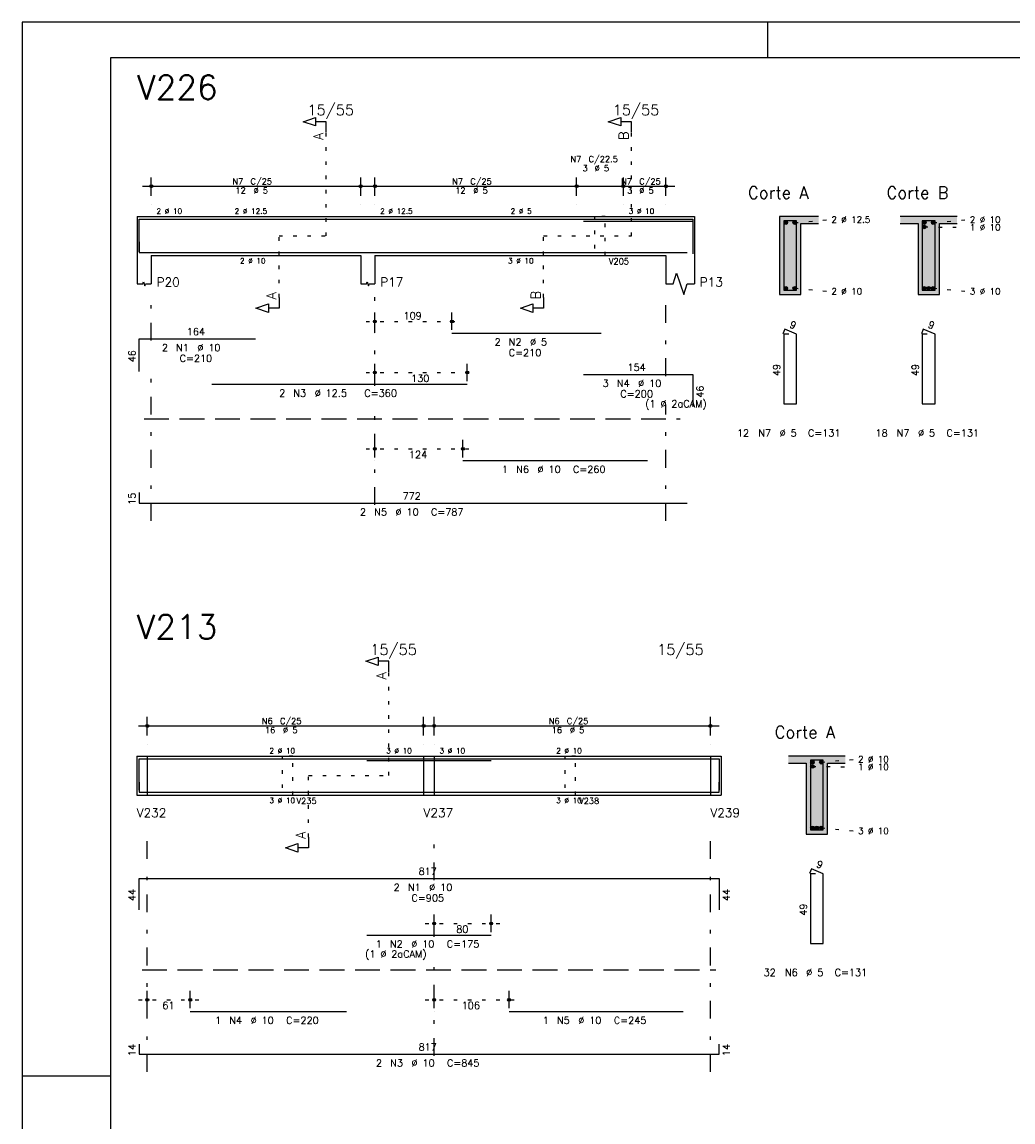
# Model space of a CAD drawing. Extents: x 0 to 84.1, y 0 to 59.4.
# Tile 3 of 8: x 0 to 27.9, y 28.4 to 59.4. Entities that reach past the tile are written whole.
import ezdxf

# ---------------------------------------------------------------- set-up
doc = ezdxf.new("R2010")
doc.units = 0
doc.header["$MEASUREMENT"] = 0
for name, pattern in [('ESTILO_TQS_0001', [1, 0.7, -0.3]), ('ESTILO_TQS_0002', [0.4, 0.1, -0.3]), ('ESTILO_TQS_0003', [1.5, 0.5, -0.4, 0.1, -0.5])]:
    doc.linetypes.add(name, pattern=pattern)
for name, color, linetype in [('1', 1, 'CONTINUOUS'), ('2', 2, 'CONTINUOUS'), ('4', 4, 'CONTINUOUS'), ('6', 6, 'CONTINUOUS'), ('7', 7, 'CONTINUOUS'), ('9', 9, 'CONTINUOUS')]:
    doc.layers.add(name, color=color, linetype=linetype)
doc.styles.get("Standard").update_dxf_attribs({"font": 'ROMANS.SHX'})

msp = doc.modelspace()

# ---------------------------------------------------------------- linework, layer by layer
at = {"layer": '1', "linetype": 'ESTILO_TQS_0002'}
for p, q in [((8.565, 53.37), (8.565, 56.29)), ((17.165, 53.37), (17.165, 56.29)), ((21.765, 53.745), (22.71, 53.83)), ((25.665, 53.745), (26.61, 53.83)), ((7.24, 51.635), (7.24, 53.37)), ((7.24, 53.37), (8.565, 53.37)), ((14.69, 51.635), (14.69, 53.37)), ((14.69, 53.37), (17.165, 53.37)), ((25.415, 53.625), (26.61, 53.614)), ((21.765, 51.895), (22.71, 51.81)), ((25.665, 51.895), (26.61, 51.81)), ((9.69, 50.96), (12.36078, 50.96)), ((9.69, 49.52), (12.79332, 49.52)), ((9.69, 47.37), (12.67, 47.37)), ((10.335, 38.16333), (10.335, 41.08333)), ((3.23, 38.71333), (3.53, 38.71333)), ((3.53, 38.71333), (3.53, 37.61333)), ((11.31, 38.71333), (11.31, 37.61333)), ((11.31, 38.71333), (11.61, 38.71333)), ((11.61, 38.71333), (11.61, 37.61333)), ((19.39, 38.71333), (19.39, 37.61333)), ((19.39, 38.71333), (19.69, 38.71333)), ((22.515, 38.53833), (23.46, 38.62333)), ((8.07, 36.42833), (8.07, 38.16333)), ((8.07, 38.16333), (10.335, 38.16333)), ((22.265, 38.41833), (23.46, 38.40733)), ((3.23, 37.61333), (3.53, 37.61333)), ((11.31, 37.61333), (11.61, 37.61333)), ((19.39, 37.61333), (19.69, 37.61333)), ((22.515, 36.68833), (23.46, 36.60333)), ((11.36, 33.99333), (13.46498, 33.99333)), ((3.28, 31.84333), (4.99, 31.84333)), ((11.36, 31.84333), (13.97, 31.84333))]:
    msp.add_line(p, q, dxfattribs=at)
at = {"layer": '1', "linetype": 'ESTILO_TQS_0001'}
for p, q in [((3.44, 48.215), (18.54, 48.215)), ((3.38, 32.68833), (19.54, 32.68833))]:
    msp.add_line(p, q, dxfattribs=at)
at = {"layer": '1', "linetype": 'ESTILO_TQS_0002'}
for points in [[(16.13, 53.92), (16.13, 52.82), (16.43, 52.82), (16.43, 53.92), (16.13, 53.92)], [(7.33, 38.71333), (7.33, 37.61333), (7.63, 37.61333), (7.63, 38.71333), (7.33, 38.71333)], [(15.29, 38.71333), (15.29, 37.61333), (15.59, 37.61333), (15.59, 38.71333), (15.29, 38.71333)]]:
    msp.add_lwpolyline(points, dxfattribs=at)
at = {"layer": '1', "linetype": 'Continuous'}
for centre in [(21.515, 53.745), (21.765, 53.745), (25.415, 53.745), (25.415, 53.625), (25.665, 53.745), (21.515, 51.895), (21.765, 51.895), (25.415, 51.895), (25.54, 51.895), (25.665, 51.895), (22.265, 38.53833), (22.265, 38.41833), (22.515, 38.53833), (22.265, 36.68833), (22.39, 36.68833), (22.515, 36.68833)]:
    msp.add_circle(centre, 0.05, dxfattribs=at)
at = {"layer": '2', "linetype": 'Continuous'}
for p, q in [((84.100006, 59.400002), (0, 59.400002)), ((0, 59.400002), (0, 0)), ((21, 59.400002), (21, 58.400002)), ((3.64, 54.5), (3.64, 55.02)), ((9.54, 54.5), (9.54, 55.02)), ((9.94, 54.5), (9.94, 55.02)), ((15.62, 54.5), (15.62, 55.02)), ((15.62, 54.5), (15.62, 55.02)), ((16.94, 54.5), (16.94, 55.02)), ((16.94, 54.5), (16.94, 55.02)), ((18.14, 54.5), (18.14, 55.02)), ((3.39, 54.77), (9.79, 54.77)), ((9.69, 54.77), (15.87, 54.77)), ((15.37, 54.77), (17.19, 54.77)), ((16.69, 54.77), (18.39, 54.77)), ((3.64, 54.25), (3.64, 54.25)), ((9.54, 54.25), (9.54, 54.25)), ((9.94, 54.25), (9.94, 54.25)), ((15.62, 54.25), (15.62, 54.25)), ((15.62, 54.25), (15.62, 54.25)), ((16.94, 54.25), (16.94, 54.25)), ((16.94, 54.25), (16.94, 54.25)), ((18.14, 54.25), (18.14, 54.25)), ((3.24, 53.92), (3.24, 52.82)), ((3.24, 53.92), (3.64, 53.92)), ((3.64, 53.92), (9.54, 53.92)), ((9.54, 53.92), (9.94, 53.92)), ((9.94, 53.92), (18.14, 53.92)), ((18.14, 53.92), (18.94, 53.92)), ((18.94, 53.92), (18.94, 52.82)), ((22.44, 53.92), (21.34, 53.92)), ((21.34, 53.92), (21.34, 51.72)), ((21.94, 51.72), (21.94, 53.72)), ((21.94, 53.72), (22.44, 53.72)), ((26.34, 53.92), (24.74, 53.92)), ((24.74, 53.72), (25.24, 53.72)), ((25.24, 53.72), (25.24, 51.72)), ((25.84, 51.72), (25.84, 53.72)), ((25.84, 53.72), (26.34, 53.72)), ((3.24, 52.82), (3.24, 52.02)), ((3.64, 52.82), (9.54, 52.82)), ((3.64, 52.82), (3.64, 52.02)), ((9.54, 52.82), (9.54, 52.02)), ((9.94, 52.82), (18.14, 52.82)), ((9.94, 52.82), (9.94, 52.02)), ((18.14, 52.82), (18.14, 52.02)), ((18.94, 52.82), (18.94, 52.02)), ((21.34, 51.72), (21.94, 51.72)), ((25.24, 51.72), (25.84, 51.72)), ((9.94, 50.72), (9.94, 51.21)), ((12.11078, 50.72), (12.11078, 51.21)), ((9.94, 50.62), (9.94, 50.62)), ((12.11078, 50.62), (12.11078, 50.62)), ((9.94, 49.28), (9.94, 49.77)), ((12.54332, 49.28), (12.54332, 49.77)), ((9.94, 49.18), (9.94, 49.18)), ((12.54332, 49.18), (12.54332, 49.18)), ((9.94, 47.13), (9.94, 47.62)), ((12.42, 47.13), (12.42, 47.62)), ((9.94, 47.03), (9.94, 47.03)), ((12.42, 47.03), (12.42, 47.03)), ((3.53, 39.29333), (3.53, 39.81333)), ((11.31, 39.29333), (11.31, 39.81333)), ((11.61, 39.29333), (11.61, 39.81333)), ((19.39, 39.29333), (19.39, 39.81333)), ((3.28, 39.56333), (11.56, 39.56333)), ((11.36, 39.56333), (19.64, 39.56333)), ((3.53, 39.04333), (3.53, 39.04333)), ((11.31, 39.04333), (11.31, 39.04333)), ((11.61, 39.04333), (11.61, 39.04333)), ((19.39, 39.04333), (19.39, 39.04333)), ((3.23, 38.71333), (3.23, 37.61333)), ((3.23, 38.71333), (3.23, 37.61333)), ((3.23, 38.71333), (3.23, 37.61333)), ((3.23, 38.71333), (3.53, 38.71333)), ((3.53, 38.71333), (11.31, 38.71333)), ((3.53, 38.71333), (3.53, 37.61333)), ((11.31, 38.71333), (11.31, 37.61333)), ((11.31, 38.71333), (11.31, 37.61333)), ((11.31, 38.71333), (11.61, 38.71333)), ((11.61, 38.71333), (19.39, 38.71333)), ((11.61, 38.71333), (11.61, 37.61333)), ((19.39, 38.71333), (19.39, 37.61333)), ((19.39, 38.71333), (19.39, 37.61333)), ((19.39, 38.71333), (19.69, 38.71333)), ((19.69, 38.71333), (19.69, 37.61333)), ((19.69, 38.71333), (19.69, 37.61333)), ((23.19, 38.71333), (21.59, 38.71333)), ((21.59, 38.51333), (22.09, 38.51333)), ((22.09, 38.51333), (22.09, 36.51333)), ((22.69, 36.51333), (22.69, 38.51333)), ((22.69, 38.51333), (23.19, 38.51333)), ((3.23, 37.61333), (3.53, 37.61333)), ((3.53, 37.61333), (11.31, 37.61333)), ((11.31, 37.61333), (11.61, 37.61333)), ((11.61, 37.61333), (19.39, 37.61333)), ((19.39, 37.61333), (19.69, 37.61333)), ((22.09, 36.51333), (22.69, 36.51333)), ((11.61, 33.75333), (11.61, 34.24333)), ((13.21498, 33.75333), (13.21498, 34.24333)), ((11.61, 33.65333), (11.61, 33.65333)), ((13.21498, 33.65333), (13.21498, 33.65333)), ((3.53, 31.60333), (3.53, 32.09333)), ((4.74, 31.60333), (4.74, 32.09333)), ((11.61, 31.60333), (11.61, 32.09333)), ((13.72, 31.60333), (13.72, 32.09333)), ((3.53, 31.50333), (3.53, 31.50333)), ((4.74, 31.50333), (4.74, 31.50333)), ((11.61, 31.50333), (11.61, 31.50333)), ((13.72, 31.50333), (13.72, 31.50333)), ((0, 29.700001), (0.5, 29.700001)), ((0.5, 29.700001), (1.5, 29.700001)), ((1.5, 29.700001), (2.5, 29.700001))]:
    msp.add_line(p, q, dxfattribs=at)
at = {"layer": '2', "linetype": 'ESTILO_TQS_0003'}
for p, q in [((3.64, 50.422), (3.64, 51.67)), ((9.94, 49.142), (9.94, 51.67)), ((18.14, 49.422), (18.14, 51.67)), ((3.64, 45.34), (3.64, 49.618)), ((18.14, 45.34), (18.14, 48.618)), ((9.94, 45.792), (9.94, 48.338)), ((3.53, 29.81333), (3.53, 36.46333)), ((11.61, 35.21533), (11.61, 36.46333)), ((19.39, 29.81333), (19.39, 36.46333)), ((11.61, 33.61533), (11.61, 34.41133)), ((11.61, 30.26533), (11.61, 32.81133))]:
    msp.add_line(p, q, dxfattribs=at)
at = {"layer": '2', "linetype": 'Continuous'}
for points in [[(83.100006, 1), (2.5, 1), (2.5, 58.400002), (83.100006, 58.400002), (83.100006, 1)], [(8.565, 56.29), (8.565, 56.59), (8.265, 56.59), (8.265, 56.47), (7.915, 56.59), (8.265, 56.71), (8.265, 56.59)], [(17.165, 56.29), (17.165, 56.59), (16.865, 56.59), (16.865, 56.47), (16.515, 56.59), (16.865, 56.71), (16.865, 56.59)], [(18.14, 52.02), (18.34, 52.02), (18.44, 52.32), (18.64, 51.72), (18.74, 52.02), (18.94, 52.02)], [(3.24, 52.02), (3.4, 52.02), (3.42, 52.08), (3.46, 51.96), (3.48, 52.02), (3.64, 52.02)], [(9.54, 52.02), (9.7, 52.02), (9.72, 52.08), (9.76, 51.96), (9.78, 52.02), (9.94, 52.02)], [(7.24, 51.635), (7.24, 51.335), (6.94, 51.335), (6.94, 51.215), (6.59, 51.335), (6.94, 51.455), (6.94, 51.335)], [(14.69, 51.635), (14.69, 51.335), (14.39, 51.335), (14.39, 51.215), (14.04, 51.335), (14.39, 51.455), (14.39, 51.335)], [(10.335, 41.08333), (10.335, 41.38333), (10.035, 41.38333), (10.035, 41.26333), (9.685, 41.38333), (10.035, 41.50333), (10.035, 41.38333)], [(8.07, 36.42833), (8.07, 36.12833), (7.77, 36.12833), (7.77, 36.00833), (7.42, 36.12833), (7.77, 36.24833), (7.77, 36.12833)]]:
    msp.add_lwpolyline(points, dxfattribs=at)
for centre, radius in [((3.64, 54.77), 0.041625), ((3.64, 54.77), 0.02075), ((9.54, 54.77), 0.041625), ((9.54, 54.77), 0.02075), ((9.94, 54.77), 0.041625), ((9.94, 54.77), 0.02075), ((15.62, 54.77), 0.041625), ((15.62, 54.77), 0.041625), ((15.62, 54.77), 0.02075), ((15.62, 54.77), 0.02075), ((16.94, 54.77), 0.041625), ((16.94, 54.77), 0.041625), ((16.94, 54.77), 0.02075), ((16.94, 54.77), 0.02075), ((18.14, 54.77), 0.041625), ((18.14, 54.77), 0.02075), ((9.94, 50.96), 0.04), ((9.94, 50.96), 0.02), ((12.11078, 50.96), 0.04), ((12.11078, 50.96), 0.02), ((9.94, 49.52), 0.04), ((9.94, 49.52), 0.02), ((12.54332, 49.52), 0.04), ((12.54332, 49.52), 0.02), ((9.94, 47.37), 0.04), ((9.94, 47.37), 0.02), ((12.42, 47.37), 0.04), ((12.42, 47.37), 0.02), ((3.53, 39.56333), 0.041625), ((3.53, 39.56333), 0.02075), ((11.31, 39.56333), 0.041625), ((11.31, 39.56333), 0.02075), ((11.61, 39.56333), 0.041625), ((11.61, 39.56333), 0.02075), ((19.39, 39.56333), 0.041625), ((19.39, 39.56333), 0.02075), ((11.61, 33.99333), 0.04), ((11.61, 33.99333), 0.02), ((13.21498, 33.99333), 0.04), ((13.21498, 33.99333), 0.02), ((3.53, 31.84333), 0.04), ((3.53, 31.84333), 0.02), ((4.74, 31.84333), 0.04), ((4.74, 31.84333), 0.02), ((11.61, 31.84333), 0.04), ((11.61, 31.84333), 0.02), ((13.72, 31.84333), 0.04), ((13.72, 31.84333), 0.02)]:
    msp.add_circle(centre, radius, dxfattribs=at)
at = {"layer": '4', "linetype": 'Continuous'}
for p, q in [((3.3, 52.92), (3.3, 53.84)), ((3.3, 53.84), (6.58, 53.84)), ((5.34332, 53.84), (12.54332, 53.84)), ((12.11078, 53.84), (16.31078, 53.84)), ((15.815, 53.84), (18.895, 53.84)), ((15.815, 53.79), (18.895, 53.79)), ((18.895, 53.84), (18.895, 52.92)), ((18.895, 53.79), (18.895, 52.87)), ((3.3, 53.2), (3.3, 52.9)), ((3.3, 52.9), (18.74, 52.9)), ((12.42, 52.9), (17.62, 52.9)), ((3.3, 37.75333), (3.3, 38.63333)), ((3.3, 38.63333), (19.64, 38.63333)), ((9.71498, 38.58333), (13.21498, 38.58333)), ((19.64, 38.63333), (19.64, 37.75333)), ((3.3, 37.97333), (3.3, 37.69333)), ((19.64, 37.69333), (19.64, 37.97333)), ((3.3, 37.69333), (19.64, 37.69333)), ((4.74, 37.69333), (9.14, 37.69333)), ((13.72, 37.69333), (18.62, 37.69333))]:
    msp.add_line(p, q, dxfattribs=at)
for points in [[(21.46, 53.8), (21.46, 51.84), (21.82, 51.84), (21.82, 53.8), (21.46, 53.8)], [(25.36, 53.8), (25.36, 51.84), (25.72, 51.84), (25.72, 53.8), (25.36, 53.8)], [(22.21, 38.59333), (22.21, 36.63333), (22.57, 36.63333), (22.57, 38.59333), (22.21, 38.59333)]]:
    msp.add_lwpolyline(points, dxfattribs=at)
at = {"layer": '6', "linetype": 'Continuous'}
for p, q in [((12.11078, 50.63), (16.31078, 50.63)), ((21.488338, 50.74), (21.433893, 50.61102)), ((21.6, 50.6), (21.46, 50.6)), ((21.46, 50.6), (21.46, 48.64)), ((21.82, 50.6), (21.488338, 50.74)), ((21.82, 48.64), (21.82, 50.6)), ((25.388338, 50.74), (25.333893, 50.61102)), ((25.5, 50.6), (25.36, 50.6)), ((25.36, 50.6), (25.36, 48.64)), ((25.72, 50.6), (25.388338, 50.74)), ((25.72, 48.64), (25.72, 50.6)), ((3.3, 49.55), (3.3, 50.47)), ((3.3, 50.47), (6.58, 50.47)), ((15.815, 49.47), (18.895, 49.47)), ((18.895, 49.47), (18.895, 48.55)), ((5.34332, 49.19), (12.54332, 49.19)), ((21.46, 48.64), (21.82, 48.64)), ((25.36, 48.64), (25.72, 48.64)), ((12.42, 47.04), (17.62, 47.04)), ((3.3, 46.14), (3.3, 45.84)), ((3.3, 45.84), (18.74, 45.84)), ((22.238338, 35.53333), (22.183893, 35.40435)), ((22.35, 35.39333), (22.21, 35.39333)), ((22.21, 35.39333), (22.21, 33.43333)), ((22.57, 35.39333), (22.238338, 35.53333)), ((22.57, 33.43333), (22.57, 35.39333)), ((3.3, 34.38333), (3.3, 35.26333)), ((3.3, 35.26333), (19.64, 35.26333)), ((19.64, 35.26333), (19.64, 34.38333)), ((9.71498, 33.66333), (13.21498, 33.66333)), ((22.21, 33.43333), (22.57, 33.43333)), ((4.74, 31.51333), (9.14, 31.51333)), ((13.72, 31.51333), (18.62, 31.51333)), ((3.3, 30.59333), (3.3, 30.31333)), ((19.64, 30.31333), (19.64, 30.59333)), ((3.3, 30.31333), (19.64, 30.31333))]:
    msp.add_line(p, q, dxfattribs=at)
at = {"layer": '9', "linetype": 'Continuous'}
for points in [[(21.34, 51.72), (21.94, 51.72), (21.34, 53.92)], [(21.94, 51.72), (21.94, 53.72), (21.34, 53.92)], [(21.34, 53.92), (21.94, 53.72), (22.44, 53.92)], [(21.565, 53.745), (21.49, 53.788301), (21.468015, 53.762101)], [(21.565, 53.745), (21.468015, 53.762101), (21.468015, 53.727899)], [(21.565, 53.745), (21.468015, 53.727899), (21.49, 53.701699)], [(21.565, 53.745), (21.523682, 53.79424), (21.49, 53.788301)], [(21.565, 53.745), (21.49, 53.701699), (21.523682, 53.69576)], [(21.565, 53.745), (21.553302, 53.777139), (21.523682, 53.79424)], [(21.565, 53.745), (21.523682, 53.69576), (21.553302, 53.712861)], [(21.565, 53.745), (21.553302, 53.712861), (21.565, 53.745)], [(21.815, 53.745), (21.74, 53.788301), (21.718015, 53.762101)], [(21.815, 53.745), (21.718015, 53.762101), (21.718015, 53.727899)], [(21.815, 53.745), (21.718015, 53.727899), (21.74, 53.701699)], [(21.815, 53.745), (21.773682, 53.79424), (21.74, 53.788301)], [(21.815, 53.745), (21.74, 53.701699), (21.773682, 53.69576)], [(21.815, 53.745), (21.803302, 53.777139), (21.773682, 53.79424)], [(21.815, 53.745), (21.773682, 53.69576), (21.803302, 53.712861)], [(21.815, 53.745), (21.803302, 53.712861), (21.815, 53.745)], [(21.94, 53.72), (22.44, 53.72), (22.44, 53.92)], [(24.74, 53.92), (24.74, 53.72), (25.24, 53.72)], [(24.74, 53.92), (25.24, 53.72), (26.34, 53.92)], [(25.24, 53.72), (25.84, 53.72), (26.34, 53.92)], [(25.24, 51.72), (25.84, 51.72), (25.24, 53.72)], [(25.84, 51.72), (25.84, 53.72), (25.24, 53.72)], [(25.465, 53.745), (25.39, 53.788301), (25.368015, 53.762101)], [(25.465, 53.745), (25.368015, 53.762101), (25.368015, 53.727899)], [(25.465, 53.745), (25.368015, 53.727899), (25.39, 53.701699)], [(25.465, 53.625), (25.39, 53.668301), (25.368015, 53.642101)], [(25.465, 53.625), (25.368015, 53.642101), (25.368015, 53.607899)], [(25.465, 53.745), (25.423682, 53.79424), (25.39, 53.788301)], [(25.465, 53.745), (25.39, 53.701699), (25.423682, 53.69576)], [(25.465, 53.625), (25.423682, 53.67424), (25.39, 53.668301)], [(25.465, 53.745), (25.453302, 53.777139), (25.423682, 53.79424)], [(25.465, 53.745), (25.423682, 53.69576), (25.453302, 53.712861)], [(25.465, 53.625), (25.453302, 53.657139), (25.423682, 53.67424)], [(25.465, 53.745), (25.453302, 53.712861), (25.465, 53.745)], [(25.715, 53.745), (25.64, 53.788301), (25.618015, 53.762101)], [(25.715, 53.745), (25.618015, 53.762101), (25.618015, 53.727899)], [(25.715, 53.745), (25.618015, 53.727899), (25.64, 53.701699)], [(25.715, 53.745), (25.673682, 53.79424), (25.64, 53.788301)], [(25.715, 53.745), (25.64, 53.701699), (25.673682, 53.69576)], [(25.715, 53.745), (25.703302, 53.777139), (25.673682, 53.79424)], [(25.715, 53.745), (25.673682, 53.69576), (25.703302, 53.712861)], [(25.715, 53.745), (25.703302, 53.712861), (25.715, 53.745)], [(25.84, 53.72), (26.34, 53.72), (26.34, 53.92)], [(25.465, 53.625), (25.368015, 53.607899), (25.39, 53.581699)], [(25.465, 53.625), (25.39, 53.581699), (25.423682, 53.57576)], [(25.465, 53.625), (25.423682, 53.57576), (25.453302, 53.592861)], [(25.465, 53.625), (25.453302, 53.592861), (25.465, 53.625)], [(21.565, 51.895), (21.49, 51.938301), (21.468015, 51.912101)], [(21.565, 51.895), (21.468015, 51.912101), (21.468015, 51.877899)], [(21.565, 51.895), (21.468015, 51.877899), (21.49, 51.851699)], [(21.565, 51.895), (21.523682, 51.94424), (21.49, 51.938301)], [(21.565, 51.895), (21.49, 51.851699), (21.523682, 51.84576)], [(21.565, 51.895), (21.553302, 51.927139), (21.523682, 51.94424)], [(21.565, 51.895), (21.523682, 51.84576), (21.553302, 51.862861)], [(21.565, 51.895), (21.553302, 51.862861), (21.565, 51.895)], [(21.815, 51.895), (21.74, 51.938301), (21.718015, 51.912101)], [(21.815, 51.895), (21.718015, 51.912101), (21.718015, 51.877899)], [(21.815, 51.895), (21.718015, 51.877899), (21.74, 51.851699)], [(21.815, 51.895), (21.773682, 51.94424), (21.74, 51.938301)], [(21.815, 51.895), (21.74, 51.851699), (21.773682, 51.84576)], [(21.815, 51.895), (21.803302, 51.927139), (21.773682, 51.94424)], [(21.815, 51.895), (21.773682, 51.84576), (21.803302, 51.862861)], [(21.815, 51.895), (21.803302, 51.862861), (21.815, 51.895)], [(25.465, 51.895), (25.39, 51.938301), (25.368015, 51.912101)], [(25.465, 51.895), (25.368015, 51.912101), (25.368015, 51.877899)], [(25.465, 51.895), (25.368015, 51.877899), (25.39, 51.851699)], [(25.465, 51.895), (25.423682, 51.94424), (25.39, 51.938301)], [(25.465, 51.895), (25.39, 51.851699), (25.423682, 51.84576)], [(25.465, 51.895), (25.453302, 51.927139), (25.423682, 51.94424)], [(25.465, 51.895), (25.423682, 51.84576), (25.453302, 51.862861)], [(25.465, 51.895), (25.453302, 51.862861), (25.465, 51.895)], [(25.59, 51.895), (25.515, 51.938301), (25.493015, 51.912101)], [(25.59, 51.895), (25.493015, 51.912101), (25.493015, 51.877899)], [(25.59, 51.895), (25.493015, 51.877899), (25.515, 51.851699)], [(25.59, 51.895), (25.548682, 51.94424), (25.515, 51.938301)], [(25.59, 51.895), (25.515, 51.851699), (25.548682, 51.84576)], [(25.59, 51.895), (25.578302, 51.927139), (25.548682, 51.94424)], [(25.59, 51.895), (25.548682, 51.84576), (25.578302, 51.862861)], [(25.59, 51.895), (25.578302, 51.862861), (25.59, 51.895)], [(25.715, 51.895), (25.64, 51.938301), (25.618015, 51.912101)], [(25.715, 51.895), (25.618015, 51.912101), (25.618015, 51.877899)], [(25.715, 51.895), (25.618015, 51.877899), (25.64, 51.851699)], [(25.715, 51.895), (25.673682, 51.94424), (25.64, 51.938301)], [(25.715, 51.895), (25.64, 51.851699), (25.673682, 51.84576)], [(25.715, 51.895), (25.703302, 51.927139), (25.673682, 51.94424)], [(25.715, 51.895), (25.673682, 51.84576), (25.703302, 51.862861)], [(25.715, 51.895), (25.703302, 51.862861), (25.715, 51.895)], [(21.59, 38.71333), (21.59, 38.51333), (22.09, 38.51333)], [(21.59, 38.71333), (22.09, 38.51333), (23.19, 38.71333)], [(22.09, 38.51333), (22.69, 38.51333), (23.19, 38.71333)], [(22.09, 36.51333), (22.69, 36.51333), (22.09, 38.51333)], [(22.69, 36.51333), (22.69, 38.51333), (22.09, 38.51333)], [(22.315, 38.53833), (22.24, 38.581631), (22.218015, 38.555431)], [(22.315, 38.53833), (22.218015, 38.555431), (22.218015, 38.521229)], [(22.315, 38.53833), (22.218015, 38.521229), (22.24, 38.495029)], [(22.315, 38.41833), (22.24, 38.461631), (22.218015, 38.435431)], [(22.315, 38.53833), (22.273682, 38.58757), (22.24, 38.581631)], [(22.315, 38.53833), (22.24, 38.495029), (22.273682, 38.48909)], [(22.315, 38.41833), (22.273682, 38.46757), (22.24, 38.461631)], [(22.315, 38.53833), (22.303302, 38.570469), (22.273682, 38.58757)], [(22.315, 38.53833), (22.273682, 38.48909), (22.303302, 38.506191)], [(22.315, 38.41833), (22.303302, 38.450469), (22.273682, 38.46757)], [(22.315, 38.53833), (22.303302, 38.506191), (22.315, 38.53833)], [(22.565, 38.53833), (22.49, 38.581631), (22.468015, 38.555431)], [(22.565, 38.53833), (22.468015, 38.555431), (22.468015, 38.521229)], [(22.565, 38.53833), (22.468015, 38.521229), (22.49, 38.495029)], [(22.565, 38.53833), (22.523682, 38.58757), (22.49, 38.581631)], [(22.565, 38.53833), (22.49, 38.495029), (22.523682, 38.48909)], [(22.565, 38.53833), (22.553302, 38.570469), (22.523682, 38.58757)], [(22.565, 38.53833), (22.523682, 38.48909), (22.553302, 38.506191)], [(22.565, 38.53833), (22.553302, 38.506191), (22.565, 38.53833)], [(22.69, 38.51333), (23.19, 38.51333), (23.19, 38.71333)], [(22.315, 38.41833), (22.218015, 38.435431), (22.218015, 38.401229)], [(22.315, 38.41833), (22.218015, 38.401229), (22.24, 38.375029)], [(22.315, 38.41833), (22.24, 38.375029), (22.273682, 38.36909)], [(22.315, 38.41833), (22.273682, 38.36909), (22.303302, 38.386191)], [(22.315, 38.41833), (22.303302, 38.386191), (22.315, 38.41833)], [(22.315, 36.68833), (22.24, 36.731631), (22.218015, 36.705431)], [(22.315, 36.68833), (22.218015, 36.705431), (22.218015, 36.671229)], [(22.315, 36.68833), (22.218015, 36.671229), (22.24, 36.645029)], [(22.315, 36.68833), (22.273682, 36.73757), (22.24, 36.731631)], [(22.315, 36.68833), (22.24, 36.645029), (22.273682, 36.63909)], [(22.315, 36.68833), (22.303302, 36.720469), (22.273682, 36.73757)], [(22.315, 36.68833), (22.273682, 36.63909), (22.303302, 36.656191)], [(22.315, 36.68833), (22.303302, 36.656191), (22.315, 36.68833)], [(22.44, 36.68833), (22.365, 36.731631), (22.343015, 36.705431)], [(22.44, 36.68833), (22.343015, 36.705431), (22.343015, 36.671229)], [(22.44, 36.68833), (22.343015, 36.671229), (22.365, 36.645029)], [(22.44, 36.68833), (22.398682, 36.73757), (22.365, 36.731631)], [(22.44, 36.68833), (22.365, 36.645029), (22.398682, 36.63909)], [(22.44, 36.68833), (22.428302, 36.720469), (22.398682, 36.73757)], [(22.44, 36.68833), (22.398682, 36.63909), (22.428302, 36.656191)], [(22.44, 36.68833), (22.428302, 36.656191), (22.44, 36.68833)], [(22.565, 36.68833), (22.49, 36.731631), (22.468015, 36.705431)], [(22.565, 36.68833), (22.468015, 36.705431), (22.468015, 36.671229)], [(22.565, 36.68833), (22.468015, 36.671229), (22.49, 36.645029)], [(22.565, 36.68833), (22.523682, 36.73757), (22.49, 36.731631)], [(22.565, 36.68833), (22.49, 36.645029), (22.523682, 36.63909)], [(22.565, 36.68833), (22.553302, 36.720469), (22.523682, 36.73757)], [(22.565, 36.68833), (22.523682, 36.63909), (22.553302, 36.656191)], [(22.565, 36.68833), (22.553302, 36.656191), (22.565, 36.68833)]]:
    msp.add_solid(points, dxfattribs=at)

# ---------------------------------------------------------------- texts
at = {"layer": '2', "linetype": 'Continuous'}
for s, height, p in [('15/55', 0.3, (8.04, 56.77)), ('15/55', 0.3, (16.64, 56.77)), ('N7', 0.17, (15.45, 55.45)), ('C/22.5', 0.17, (15.96, 55.45)), ('3', 0.17, (15.79, 55.195)), ('%%c 5', 0.17, (16.13, 55.195)), ('N7', 0.17, (5.927, 54.821)), ('C/25', 0.17, (6.437, 54.821)), ('N7', 0.17, (12.117, 54.821)), ('C/25', 0.17, (12.627, 54.821)), ('N7', 0.17, (16.877, 54.821)), ('C/25', 0.17, (17.387, 54.821)), ('12', 0.17, (6.012, 54.566)), ('%%c 5', 0.17, (6.522, 54.566)), ('12', 0.17, (12.202, 54.566)), ('%%c 5', 0.17, (12.712, 54.566)), ('3', 0.17, (17.047, 54.566)), ('%%c 5', 0.17, (17.387, 54.566)), ('Corte A', 0.34, (20.45, 54.42)), ('Corte B', 0.34, (24.35, 54.42)), ('2 %%c 10', 0.15, (3.79, 53.995)), ('2 %%c 12.5', 0.15, (5.99, 53.995)), ('2 %%c 12.5', 0.15, (10.09, 53.995)), ('2 %%c 5', 0.15, (13.765, 53.995)), ('3 %%c 10', 0.15, (17.09, 53.995)), ('2 %%c 12.5', 0.18, (22.8, 53.74)), ('2 %%c 10', 0.18, (26.7, 53.74)), ('1 %%c 10', 0.18, (26.7, 53.524)), ('2 %%c 10', 0.15, (6.14, 52.595)), ('3 %%c 10', 0.15, (13.69, 52.595)), ('V205', 0.17, (16.53, 52.57)), ('P20', 0.25, (3.79, 51.945)), ('P17', 0.25, (10.09, 51.945)), ('P13', 0.25, (19.09, 51.945)), ('2 %%c 10', 0.18, (22.8, 51.72)), ('3 %%c 10', 0.18, (26.7, 51.72)), ('109', 0.2, (10.74539, 51.02)), ('164', 0.2, (4.64, 50.57)), ('2', 0.2, (3.94, 50.12)), ('N1', 0.2, (4.34, 50.12)), ('%%c 10', 0.2, (4.94, 50.12)), ('2', 0.2, (13.31078, 50.28)), ('N2', 0.2, (13.71078, 50.28)), ('%%c 5', 0.2, (14.31078, 50.28)), ('C=210', 0.2, (4.44, 49.82)), ('C=210', 0.2, (13.71078, 49.98)), ('154', 0.2, (17.055, 49.57)), ('130', 0.2, (10.96166, 49.26)), ('3', 0.2, (16.355, 49.12)), ('N4', 0.2, (16.755, 49.12)), ('%%c 10', 0.2, (17.355, 49.12)), ('2', 0.2, (7.24332, 48.84)), ('N3', 0.2, (7.64332, 48.84)), ('%%c 12.5', 0.2, (8.24332, 48.84)), ('C=360', 0.2, (9.64332, 48.84)), ('C=200', 0.2, (16.855, 48.82)), ('(1 %%c 2aCAM)', 0.2, (17.555, 48.54)), ('12', 0.2, (20.14, 47.72)), ('N7', 0.2, (20.74, 47.72)), ('%%c 5', 0.2, (21.34, 47.72)), ('C=131', 0.2, (22.14, 47.72)), ('18', 0.2, (24.04, 47.72)), ('N7', 0.2, (24.64, 47.72)), ('%%c 5', 0.2, (25.24, 47.72)), ('C=131', 0.2, (26.04, 47.72)), ('124', 0.2, (10.9, 47.11)), ('1', 0.2, (13.52, 46.69)), ('N6', 0.2, (13.92, 46.69)), ('%%c 10', 0.2, (14.52, 46.69)), ('C=260', 0.2, (15.52, 46.69)), ('772', 0.2, (10.72, 45.94)), ('2', 0.2, (9.5201, 45.49)), ('N5', 0.2, (9.9201, 45.49)), ('%%c 10', 0.2, (10.5201, 45.49)), ('C=787', 0.2, (11.5201, 45.49)), ('15/55', 0.3, (9.81, 41.56333)), ('15/55', 0.3, (17.89, 41.56333)), ('N6', 0.17, (6.757, 39.61433)), ('C/25', 0.17, (7.267, 39.61433)), ('N6', 0.17, (14.837, 39.61433)), ('C/25', 0.17, (15.347, 39.61433)), ('16', 0.17, (6.842, 39.35933)), ('%%c 5', 0.17, (7.352, 39.35933)), ('16', 0.17, (14.922, 39.35933)), ('%%c 5', 0.17, (15.432, 39.35933)), ('Corte A', 0.34, (21.2, 39.21333)), ('2 %%c 10', 0.15, (6.97, 38.78833)), ('3 %%c 10', 0.15, (10.26, 38.78833)), ('3 %%c 10', 0.15, (11.76, 38.78833)), ('2 %%c 10', 0.15, (15.05, 38.78833)), ('2 %%c 10', 0.18, (23.55, 38.53333)), ('1 %%c 10', 0.18, (23.55, 38.31733)), ('3 %%c 10', 0.15, (6.97, 37.38833)), ('V235', 0.17, (7.73, 37.36333)), ('3 %%c 10', 0.15, (15.05, 37.38833)), ('V238', 0.17, (15.69, 37.36333)), ('V232', 0.25, (3.23, 36.98833)), ('V237', 0.25, (11.31, 36.98833)), ('V239', 0.25, (19.39, 36.98833)), ('3 %%c 10', 0.18, (23.55, 36.51333)), ('817', 0.2, (11.17, 35.36333)), ('2', 0.2, (10.47, 34.91333)), ('N1', 0.2, (10.87, 34.91333)), ('%%c 10', 0.2, (11.47, 34.91333)), ('C=905', 0.2, (10.97, 34.61333)), ('80', 0.2, (12.23249, 33.73333)), ('1', 0.2, (9.96498, 33.31333)), ('N2', 0.2, (10.36498, 33.31333)), ('%%c 10', 0.2, (10.96498, 33.31333)), ('C=175', 0.2, (11.96498, 33.31333)), ('(1 %%c 2aCAM)', 0.2, (9.66498, 33.03333)), ('32', 0.2, (20.89, 32.51333)), ('N6', 0.2, (21.49, 32.51333)), ('%%c 5', 0.2, (22.09, 32.51333)), ('C=131', 0.2, (22.89, 32.51333)), ('61', 0.2, (3.955, 31.58333)), ('106', 0.2, (12.385, 31.58333)), ('1', 0.2, (5.44, 31.16333)), ('N4', 0.2, (5.84, 31.16333)), ('%%c 10', 0.2, (6.44, 31.16333)), ('C=220', 0.2, (7.44, 31.16333)), ('1', 0.2, (14.67, 31.16333)), ('N5', 0.2, (15.07, 31.16333)), ('%%c 10', 0.2, (15.67, 31.16333)), ('C=245', 0.2, (16.67, 31.16333)), ('817', 0.2, (11.17, 30.41333)), ('2', 0.2, (9.97, 29.96333)), ('N3', 0.2, (10.37, 29.96333)), ('%%c 10', 0.2, (10.97, 29.96333)), ('C=845', 0.2, (11.97, 29.96333))]:
    msp.add_text(s, height=height, dxfattribs=at).set_placement(p)
for s, height, rotation, p in [('A', 0.272, 90, (8.4834, 56.0724)), ('B', 0.272, 90, (17.0834, 56.0724)), ('A', 0.272, 90, (7.1584, 51.5806)), ('B', 0.272, 90, (14.6084, 51.5806)), ('9', 0.2, 337.11462, (21.600929, 50.801017)), ('9', 0.2, 337.11462, (25.500929, 50.801017)), ('46', 0.2, 90, (3.2, 49.81)), ('49', 0.2, 90, (21.36, 49.42)), ('49', 0.2, 90, (25.26, 49.42)), ('46', 0.2, 90, (19.195, 48.81)), ('15', 0.2, 90, (3.2, 45.79)), ('A', 0.272, 90, (10.2534, 40.86573)), ('A', 0.272, 90, (7.9884, 36.37393)), ('9', 0.2, 337.11462, (22.350929, 35.594347)), ('44', 0.2, 90, (3.2, 34.62333)), ('44', 0.2, 90, (19.94, 34.62333)), ('49', 0.2, 90, (22.11, 34.21333)), ('14', 0.2, 90, (3.2, 30.25333)), ('14', 0.2, 90, (19.94, 30.25333))]:
    msp.add_text(s, height=height, rotation=rotation, dxfattribs=at).set_placement(p)
at = {"layer": '7', "linetype": 'Continuous'}
for s, p in [('V226', (3.24, 57.22)), ('V213', (3.23, 42.01333))]:
    msp.add_text(s, height=0.68, dxfattribs=at).set_placement(p)

doc.saveas('drawing.dxf')
